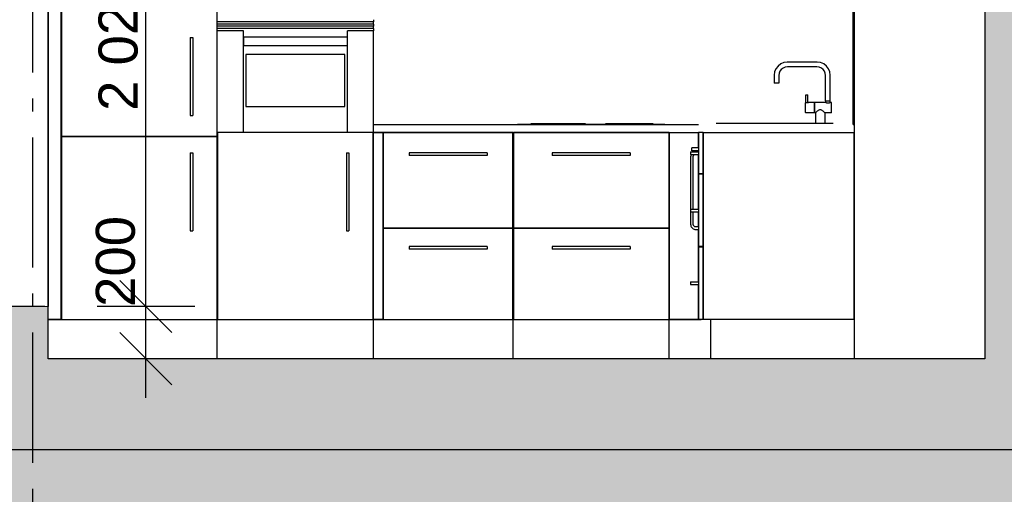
# Model space of a CAD drawing. Header units: millimetres. Extents: x 71327 to 340371, y 150071 to 223334.
# Tile 5 of 36: x 262566 to 266351, y 200512 to 202337. Entities that reach past the tile are written whole.
import ezdxf
from ezdxf.enums import TextEntityAlignment as Align

# ---------------------------------------------------------------- set-up
doc = ezdxf.new("R2010")
doc.units = ezdxf.units.MM
doc.header["$LTSCALE"] = 0.5
doc.header["$MEASUREMENT"] = 0
doc.linetypes.add('Akselinje', pattern=[1500, 1000, -200, 100, -200])
doc.linetypes.add('PLINE', pattern=[0])
for name, color, linetype in [('0(Nye konstruksjoner)', 7, 'Continuous'), ('23-- Yttervegger (Skravur)(Nye konstruksjoner)', 7, 'Continuous'), ('23-- Yttervegger(Nye konstruksjoner)', 7, 'Continuous'), ('24-- Innervegger (Skravur)(Nye konstruksjoner)', 7, 'Continuous'), ('24-- Innervegger(Nye konstruksjoner)', 7, 'Continuous'), ('244- Vinduer_ dører_ foldevegger(Nye konstruksjoner)', 7, 'Continuous'), ('252- Gulv på grunn_ bunnplate (Skravur)(Nye konstruksjoner)', 7, 'Continuous'), ('252- Gulv på grunn_ bunnplate(Nye konstruksjoner)', 7, 'Continuous'), ('273- Kjøkkeninnredning(Nye konstruksjoner)', 7, 'Continuous'), ('822- Modullinjer(Nye konstruksjoner)', 7, 'Continuous'), ('842-M___1_100 Målsetting bygning(Nye konstruksjoner)', 7, 'Continuous')]:
    doc.layers.add(name, color=color, linetype=linetype)
doc.layers.add('236- Innvendig kledning og overflate(Nye konstruksjoner)', color=7, linetype='Continuous', lineweight=0)
doc.styles.add('GENERATED_STYLE_1', font='arial.ttf')
doc.styles.add('GENERATED_STYLE_2', font='arial.ttf')
doc.dimstyles.new('GENERATED_STYLE__1', dxfattribs={"dimtxt": 150, "dimasz": 190, "dimexe": 0.18, "dimexo": 0.0625, "dimgap": 0, "dimtad": 1, "dimdec": 0, "dimzin": 0, "dimdsep": 46, "dimtxsty": 'GENERATED_STYLE_1', "dimblk": 'ARROWHEAD_6', "dimblk1": 'ARROWHEAD_6', "dimblk2": 'ARROWHEAD_6', "dimcen": 0.09, "dimse1": 1, "dimse2": 1, "dimclrd": 256, "dimclre": 256, "dimclrt": 256, "dimadec": 1, "dimazin": 0, "dimtfac": 1, "dimtdec": 4, "dimtmove": 0, "dimatfit": 3, "dimfxl": 1, "dimtolj": 1, "dimtzin": 0, "dimarcsym": 0})
doc.dimstyles.new('GENERATED_STYLE__3', dxfattribs={"dimtxt": 150, "dimasz": 190, "dimexe": 0.18, "dimexo": 0.0625, "dimgap": 0, "dimtad": 1, "dimdec": 0, "dimzin": 0, "dimdsep": 46, "dimtxsty": 'GENERATED_STYLE_1', "dimblk": 'ARROWHEAD_6', "dimblk1": 'ARROWHEAD_6', "dimblk2": 'ARROWHEAD_6', "dimcen": 0.09, "dimse1": 1, "dimse2": 1, "dimclrd": 256, "dimclre": 256, "dimclrt": 256, "dimadec": 1, "dimazin": 0, "dimtfac": 1, "dimtdec": 4, "dimtmove": 2, "dimatfit": 3, "dimfxl": 1, "dimtolj": 1, "dimtzin": 0, "dimarcsym": 0})

# ---------------------------------------------------------------- blocks, each defined once
blk = doc.blocks.new('Standard grid marker[1]_1', base_point=(262615.6, 222334))
at = {"layer": '822- Modullinjer(Nye konstruksjoner)', "linetype": 'Akselinje'}
blk.add_line((262615.6, 222134), (262615.6, 194352), dxfattribs=at)
at = {"layer": '822- Modullinjer(Nye konstruksjoner)', "style": 'GENERATED_STYLE_2'}
for tag, p in [('AC_MarkerText_1_0', (262615.6, 223009)), ('AC_MarkerText_1_1', (262615.6, 193827))]:
    blk.add_attdef(tag, text='', height=350, rotation=360, dxfattribs=at).set_placement(p, align=Align.TOP_CENTER)
blk = doc.blocks.new('*D130', base_point=(86076.7, 123334))
at = {"layer": '842-M___1_100 Målsetting bygning(Nye konstruksjoner)', "linetype": 'PLINE'}
for p, q in [((262951.5, 201334), (263151.5, 201134)), ((263239, 201234), (262864, 201234)), ((263051.5, 201034), (263051.5, 201234)), ((262951.5, 201134), (263151.5, 200934)), ((263239, 201034), (262864, 201034)), ((263051.5, 200884), (263051.5, 201034))]:
    blk.add_line(p, q, dxfattribs=at)
at = {"layer": '842-M___1_100 Målsetting bygning(Nye konstruksjoner)', "insert": (263011.1, 201233), "char_height": 150, "attachment_point": 7, "rotation": 90, "style": 'GENERATED_STYLE_1'}
blk.add_mtext('\\A1;{\\pql;\\fArial|b0|i0|c0|p0;\\W1.000000;200}', dxfattribs=at)
blk = doc.blocks.new('ARROWHEAD_6')
at = {"linetype": 'Continuous'}
for p, q in [((-0.5, -0.5), (0.5, 0.5)), ((0, 0), (-1, 0))]:
    blk.add_line(p, q, dxfattribs=at)
blk = doc.blocks.new('*D131', base_point=(86076.7, 123334))
at = {"layer": '842-M___1_100 Målsetting bygning(Nye konstruksjoner)', "linetype": 'PLINE'}
for p, q in [((262951.5, 203354), (263151.5, 203154)), ((263239, 203254), (262864, 203254)), ((263051.5, 201234), (263051.5, 203254)), ((262951.5, 201334), (263151.5, 201134)), ((263239, 201234), (262864, 201234))]:
    blk.add_line(p, q, dxfattribs=at)
at = {"layer": '842-M___1_100 Målsetting bygning(Nye konstruksjoner)', "insert": (263021.5, 201986.6), "char_height": 150, "attachment_point": 7, "rotation": 90, "style": 'GENERATED_STYLE_1'}
blk.add_mtext('\\A1;{\\pql;\\fArial|b0|i0|c0|p0;\\W1.000000;2\xa0020}', dxfattribs=at)

msp = doc.modelspace()

# ---------------------------------------------------------------- hatches: boundary and pattern name
at = {"layer": '0(Nye konstruksjoner)', "linetype": 'Continuous'}
h = msp.add_hatch(dxfattribs=at)
h.set_pattern_fill('Jord_0001', color=256, style=0, pattern_type=2)
h.set_pattern_definition([(45, (86076.7, 123334), (-275.7716, 275.7716), []), (45, (85984.8, 123425.9), (-551.5433, 551.5433), []), (45, (85892.9, 123517.84), (-551.5433, 551.5433), []), (135, (85800.94, 123609.76), (91.92388, 91.92388), [390, -390])])
h.paths.add_polyline_path([(251893.4, 197061.7), (287387, 197061.7), (287387, 200684), (251893.4, 200684)])
at = {"layer": '23-- Yttervegger (Skravur)(Nye konstruksjoner)', "linetype": 'Continuous'}
for points in [[(262416.6, 201234), (262416.6, 201034), (262614.6, 201034), (262614.6, 201234), (262466.6, 201234)], [(262614.6, 201234), (262614.6, 201034), (262662.6, 201034), (262662.6, 201234)], [(262675.6, 201234), (262662.6, 201234), (262662.6, 201034), (262675.6, 201034)]]:
    msp.add_hatch(color=256, dxfattribs=at).paths.add_polyline_path(points)
at = {"layer": '24-- Innervegger (Skravur)(Nye konstruksjoner)', "linetype": 'Continuous'}
msp.add_hatch(color=256, dxfattribs=at).paths.add_polyline_path([(266425.6, 201034), (266425.6, 204234), (266275.6, 204234), (266275.6, 201034)])
at = {"layer": '252- Gulv på grunn_ bunnplate (Skravur)(Nye konstruksjoner)', "linetype": 'Continuous'}
for points in [[(280863.6, 201034), (262429.6, 201034), (262429.6, 200884), (280863.6, 200884)], [(262429.6, 200684), (280863.6, 200684), (280863.6, 200884), (262429.6, 200884)]]:
    msp.add_hatch(color=256, dxfattribs=at).paths.add_polyline_path(points)

# ---------------------------------------------------------------- linework, layer by layer
at = {"layer": '0(Nye konstruksjoner)', "linetype": 'PLINE', "flags": 128}
msp.add_lwpolyline([(251893.4, 197061.7), (287387, 197061.7), (287387, 200684), (251893.4, 200684)], close=True, dxfattribs=at)
at = {"layer": '23-- Yttervegger(Nye konstruksjoner)', "linetype": 'PLINE', "flags": 128}
msp.add_lwpolyline([(262662.6, 201234), (262614.6, 201234), (262558.6, 201234), (262466.6, 201234), (262416.6, 201234)], dxfattribs=at)
at = {"layer": '236- Innvendig kledning og overflate(Nye konstruksjoner)', "linetype": 'PLINE'}
for q in [(262662.6, 201234), (262675.6, 201034)]:
    msp.add_line((262675.6, 201234), q, dxfattribs=at)
at = {"layer": '24-- Innervegger(Nye konstruksjoner)', "linetype": 'PLINE'}
for p, q in [((265772.9, 203734), (265772.9, 201034)), ((266275.6, 203734), (266275.6, 201034))]:
    msp.add_line(p, q, dxfattribs=at)
at = {"layer": '244- Vinduer_ dører_ foldevegger(Nye konstruksjoner)', "linetype": 'PLINE'}
msp.add_line((262675.6, 203254), (262675.6, 201234), dxfattribs=at)
at = {"layer": '252- Gulv på grunn_ bunnplate(Nye konstruksjoner)', "linetype": 'PLINE'}
for p, q in [((266275.6, 201034), (262675.6, 201034)), ((280863.6, 200684), (262429.6, 200684))]:
    msp.add_line(p, q, dxfattribs=at)
at = {"layer": '273- Kjøkkeninnredning(Nye konstruksjoner)', "linetype": 'PLINE'}
for p, q in [((262675.9, 201185), (262675.9, 203203)), ((262725.9, 201184), (262725.9, 203204)), ((262726.9, 203203), (262726.9, 201889)), ((263324.9, 201889), (263324.9, 203203)), ((265769.9, 201934), (265769.9, 202384)), ((263325.9, 202329), (263325.9, 202337.3)), ((263925.9, 202329), (263325.9, 202329)), ((263325.9, 202320.7), (263325.9, 202329)), ((263325.9, 202312.3), (263325.9, 202320.7)), ((263925.9, 202320.7), (263325.9, 202320.7)), ((263925.9, 202312.3), (263325.9, 202312.3)), ((263325.9, 202304), (263325.9, 202312.3)), ((263925.9, 202337.3), (263925.9, 202329)), ((263925.9, 202320.7), (263925.9, 202329)), ((263925.9, 202320.7), (263925.9, 202312.3)), ((263925.9, 202304), (263925.9, 202312.3)), ((263221.9, 202269), (263221.9, 202268.7)), ((263221.9, 202269), (263231.9, 202269)), ((263221.9, 202268.7), (263221.9, 202267.8)), ((263221.9, 202267.8), (263221.9, 202266.3)), ((263231.9, 202269), (263231.9, 202268.7)), ((263231.9, 202268.7), (263231.9, 202267.8)), ((263231.9, 202267.8), (263231.9, 202266.3)), ((263325.9, 202294), (263325.9, 202304)), ((263925.9, 202304), (263325.9, 202304)), ((263425.9, 202294), (263325.9, 202294)), ((263325.9, 201904), (263325.9, 202294)), ((263425.9, 201904), (263425.9, 202294)), ((263487, 202270.7), (263427.2, 202270.7)), ((263427.2, 202237.3), (263427.2, 202270.7)), ((263556.2, 202270.7), (263487, 202270.7)), ((263625.9, 202270.7), (263556.2, 202270.7)), ((263695.6, 202270.7), (263625.9, 202270.7)), ((263764.8, 202270.7), (263695.6, 202270.7)), ((263824.6, 202270.7), (263764.8, 202270.7)), ((263824.6, 202270.7), (263824.6, 202237.3)), ((263925.9, 202294), (263825.9, 202294)), ((263825.9, 201904), (263825.9, 202294)), ((263925.9, 202304), (263925.9, 202294)), ((263925.9, 201904), (263925.9, 202294)), ((263221.9, 202266.3), (263221.9, 202264.3)), ((263221.9, 202264.3), (263221.9, 202261.8)), ((263221.9, 202261.8), (263221.9, 202259)), ((263221.9, 202259), (263221.9, 202255.8)), ((263221.9, 202255.8), (263221.9, 202252.5)), ((263221.9, 202252.5), (263221.9, 202249)), ((263221.9, 202249), (263221.9, 201989)), ((263231.9, 202266.3), (263231.9, 202264.3)), ((263231.9, 202264.3), (263231.9, 202261.8)), ((263231.9, 202261.8), (263231.9, 202259)), ((263231.9, 202259), (263231.9, 202255.8)), ((263231.9, 202255.8), (263231.9, 202252.5)), ((263231.9, 202252.5), (263231.9, 202249)), ((263231.9, 202249), (263231.9, 201989)), ((263487, 202237.3), (263427.2, 202237.3)), ((263556.2, 202237.3), (263487, 202237.3)), ((263625.9, 202237.3), (263556.2, 202237.3)), ((263695.6, 202237.3), (263625.9, 202237.3)), ((263764.8, 202237.3), (263695.6, 202237.3)), ((263824.6, 202237.3), (263764.8, 202237.3)), ((263815.9, 202204), (263435.9, 202204)), ((263435.9, 202204), (263435.9, 202004)), ((263815.9, 202004), (263815.9, 202204)), ((265480.8, 202159.1), (265472.7, 202148.5)), ((265491.4, 202167.2), (265480.8, 202159.1)), ((265503.7, 202172.3), (265491.4, 202167.2)), ((265508.4, 202154.8), (265500.5, 202151.5)), ((265516.3, 202174), (265503.7, 202172.3)), ((265517.5, 202156), (265508.4, 202154.8)), ((265631.5, 202174), (265516.3, 202174)), ((265630.3, 202156), (265517.5, 202156)), ((265639.4, 202154.8), (265630.3, 202156)), ((265644.1, 202172.3), (265631.5, 202174)), ((265647.4, 202151.5), (265639.4, 202154.8)), ((265656.5, 202167.2), (265644.1, 202172.3)), ((265667, 202159.1), (265656.5, 202167.2)), ((265675.2, 202148.5), (265667, 202159.1)), ((265467.6, 202136.2), (265465.9, 202123.6)), ((265465.9, 202123.6), (265465.9, 202093)), ((265472.7, 202148.5), (265467.6, 202136.2)), ((265485.1, 202131.5), (265483.9, 202122.4)), ((265483.9, 202122.4), (265483.9, 202093)), ((265488.4, 202139.5), (265485.1, 202131.5)), ((265493.6, 202146.3), (265488.4, 202139.5)), ((265500.5, 202151.5), (265493.6, 202146.3)), ((265654.2, 202146.3), (265647.4, 202151.5)), ((265659.4, 202139.5), (265654.2, 202146.3)), ((265662.7, 202131.5), (265659.4, 202139.5)), ((265663.9, 202122.4), (265662.7, 202131.5)), ((265663.9, 202025), (265663.9, 202122.4)), ((265680.3, 202136.2), (265675.2, 202148.5)), ((265681.9, 202123.6), (265680.3, 202136.2)), ((265681.9, 202025), (265681.9, 202123.6)), ((265466.1, 202093), (265465.9, 202093)), ((265466.5, 202093), (265466.1, 202093)), ((265467.2, 202093), (265466.5, 202093)), ((265468.1, 202093), (265467.2, 202093)), ((265469.3, 202093), (265468.1, 202093)), ((265470.6, 202093), (265469.3, 202093)), ((265472, 202093), (265470.6, 202093)), ((265473.5, 202093), (265472, 202093)), ((265475.1, 202093), (265473.5, 202093)), ((265476.6, 202093), (265475.1, 202093)), ((265478.1, 202093), (265476.6, 202093)), ((265479.6, 202093), (265478.1, 202093)), ((265480.8, 202093), (265479.6, 202093)), ((265481.9, 202093), (265480.8, 202093)), ((265482.8, 202093), (265481.9, 202093)), ((265483.4, 202093), (265482.8, 202093)), ((265483.8, 202093), (265483.4, 202093)), ((265483.9, 202093), (265483.8, 202093)), ((265587.9, 202019), (265587.9, 202049)), ((265588, 202049), (265588.1, 202049)), ((265588.1, 202049), (265588.4, 202049)), ((265588.4, 202049), (265588.7, 202049)), ((265588.7, 202049), (265589.2, 202049)), ((265589.2, 202049), (265589.7, 202049)), ((265589.7, 202049), (265590.2, 202049)), ((265590.2, 202049), (265590.8, 202049)), ((265590.8, 202049), (265591.4, 202049)), ((265591.4, 202049), (265592, 202049)), ((265592, 202049), (265592.6, 202049)), ((265592.6, 202049), (265593.2, 202049)), ((265593.2, 202049), (265593.7, 202049)), ((265593.7, 202049), (265594.1, 202049)), ((265594.1, 202049), (265594.5, 202049)), ((265594.5, 202049), (265594.7, 202049)), ((265594.7, 202049), (265594.9, 202049)), ((265594.9, 202019), (265594.9, 202049)), ((263435.9, 202004), (263815.9, 202004)), ((265587.9, 202019), (265585.9, 202019)), ((265585.9, 202018.7), (265585.9, 202019)), ((265585.9, 202018.4), (265585.9, 202018.7)), ((265585.9, 202018.4), (265597.9, 202018.4)), ((265585.9, 202018.4), (265585.9, 202018)), ((265597.9, 202018), (265585.9, 202018)), ((265585.9, 202017.8), (265585.9, 202018)), ((265585.9, 202016.3), (265585.9, 202017.8)), ((265585.9, 202014.3), (265585.9, 202016.3)), ((265585.9, 202011.8), (265585.9, 202014.3)), ((265585.9, 202009), (265585.9, 202011.8)), ((265585.9, 202005.8), (265585.9, 202009)), ((265585.9, 202002.5), (265585.9, 202005.8)), ((265585.9, 201999), (265585.9, 202002.5)), ((265588, 202019), (265588.1, 202019)), ((265588.1, 202019), (265588.4, 202018.9)), ((265588.4, 202018.9), (265588.7, 202018.9)), ((265588.7, 202018.9), (265589.2, 202018.8)), ((265589.2, 202018.8), (265589.7, 202018.8)), ((265589.7, 202018.8), (265590.2, 202018.7)), ((265590.2, 202018.7), (265590.8, 202018.7)), ((265590.8, 202018.7), (265591.4, 202018.7)), ((265591.4, 202018.7), (265592, 202018.7)), ((265592, 202018.7), (265592.6, 202018.7)), ((265592.6, 202018.7), (265593.2, 202018.8)), ((265593.2, 202018.8), (265593.7, 202018.8)), ((265593.7, 202018.8), (265594.1, 202018.9)), ((265594.1, 202018.9), (265594.5, 202018.9)), ((265594.5, 202018.9), (265594.7, 202019)), ((265594.7, 202019), (265594.9, 202019)), ((265620.9, 202019), (265594.9, 202019)), ((265597.9, 202018.4), (265597.9, 202018)), ((265620.9, 202018.7), (265620.9, 202019)), ((265620.9, 202017.8), (265620.9, 202018.7)), ((265620.9, 202016.3), (265620.9, 202017.8)), ((265620.9, 202014.3), (265620.9, 202016.3)), ((265620.9, 202011.8), (265620.9, 202014.3)), ((265620.9, 202009), (265620.9, 202011.8)), ((265620.9, 202005.8), (265620.9, 202009)), ((265620.9, 202002.5), (265620.9, 202005.8)), ((265620.9, 201999), (265620.9, 202002.5)), ((265621.9, 202018.9), (265621.9, 202019)), ((265664.9, 202019), (265621.9, 202019)), ((265621.9, 202018.5), (265621.9, 202018.9)), ((265621.9, 202017.8), (265621.9, 202018.5)), ((265621.9, 202016.9), (265621.9, 202017.8)), ((265621.9, 202015.7), (265621.9, 202016.9)), ((265621.9, 202014.3), (265621.9, 202015.7)), ((265621.9, 202012.7), (265621.9, 202014.3)), ((265621.9, 202010.9), (265621.9, 202012.7)), ((265621.9, 202009), (265621.9, 202010.9)), ((265621.9, 202006.9), (265621.9, 202009)), ((265621.9, 202004.7), (265621.9, 202006.9)), ((265621.9, 202002.5), (265621.9, 202004.7)), ((265621.9, 202000.2), (265621.9, 202002.5)), ((265663.9, 202025), (265664.1, 202025)), ((265664.1, 202025), (265664.5, 202025)), ((265664.5, 202025), (265665.1, 202025)), ((265664.9, 202019), (265664.9, 202025)), ((265664.9, 202019), (265665, 202018.9)), ((265665, 202018.9), (265665.3, 202018.9)), ((265665.1, 202025), (265666, 202025)), ((265665.4, 202018.8), (265666, 202018.6)), ((265666, 202025), (265667.1, 202025)), ((265666, 202018.6), (265666.8, 202018.3)), ((265666.8, 202018.3), (265667.8, 202018)), ((265667.1, 202025), (265668.4, 202025)), ((265667.8, 202018), (265668.9, 202017.8)), ((265668.4, 202025), (265669.8, 202025)), ((265668.9, 202017.8), (265670.2, 202017.5)), ((265669.8, 202025), (265671.4, 202025)), ((265670.2, 202017.5), (265671.5, 202017.4)), ((265671.4, 202025), (265672.9, 202025)), ((265671.5, 202017.4), (265672.9, 202017.3)), ((265672.9, 202025), (265674.5, 202025)), ((265672.9, 202017.3), (265674.3, 202017.4)), ((265674.3, 202017.4), (265675.7, 202017.5)), ((265674.5, 202025), (265676, 202025)), ((265675.7, 202017.5), (265676.9, 202017.8)), ((265676, 202025), (265677.4, 202025)), ((265676.9, 202017.8), (265678.1, 202018)), ((265677.4, 202025), (265678.7, 202025)), ((265678.1, 202018), (265679.1, 202018.3)), ((265678.7, 202025), (265679.8, 202025)), ((265679.1, 202018.3), (265679.9, 202018.6)), ((265679.8, 202025), (265680.7, 202025)), ((265679.9, 202018.6), (265680.4, 202018.8)), ((265680.6, 202018.9), (265680.8, 202018.9)), ((265680.7, 202025), (265681.4, 202025)), ((265680.8, 202018.9), (265680.9, 202019)), ((265680.9, 202019), (265680.9, 202025)), ((265686.9, 202019), (265680.9, 202019)), ((265681.4, 202025), (265681.8, 202025)), ((265681.8, 202025), (265681.9, 202025)), ((265686.9, 202018.9), (265686.9, 202019)), ((265686.9, 202018.5), (265686.9, 202018.9)), ((265686.9, 202017.8), (265686.9, 202018.5)), ((265686.9, 202016.9), (265686.9, 202017.8)), ((265686.9, 202015.7), (265686.9, 202016.9)), ((265686.9, 202014.3), (265686.9, 202015.7)), ((265686.9, 202012.7), (265686.9, 202014.3)), ((265686.9, 202010.9), (265686.9, 202012.7)), ((265686.9, 202009), (265686.9, 202010.9)), ((265686.9, 202006.9), (265686.9, 202009)), ((265686.9, 202004.7), (265686.9, 202006.9)), ((265686.9, 202002.5), (265686.9, 202004.7)), ((265686.9, 202000.2), (265686.9, 202002.5)), ((263221.9, 201989), (263221.9, 201985.5)), ((263221.9, 201985.5), (263221.9, 201982.2)), ((263221.9, 201982.2), (263221.9, 201979)), ((263221.9, 201979), (263221.9, 201976.1)), ((263221.9, 201976.1), (263221.9, 201973.7)), ((263221.9, 201973.7), (263221.9, 201971.7)), ((263221.9, 201971.7), (263221.9, 201970.2)), ((263221.9, 201970.2), (263221.9, 201969.3)), ((263221.9, 201969.3), (263221.9, 201969)), ((263221.9, 201969), (263231.9, 201969)), ((263231.9, 201989), (263231.9, 201985.5)), ((263231.9, 201985.5), (263231.9, 201982.2)), ((263231.9, 201982.2), (263231.9, 201979)), ((263231.9, 201979), (263231.9, 201976.1)), ((263231.9, 201976.1), (263231.9, 201973.7)), ((263231.9, 201973.7), (263231.9, 201971.7)), ((263231.9, 201971.7), (263231.9, 201970.2)), ((263231.9, 201970.2), (263231.9, 201969.3)), ((263231.9, 201969.3), (263231.9, 201969)), ((265585.9, 201995.5), (265585.9, 201999)), ((265585.9, 201992.2), (265585.9, 201995.5)), ((265585.9, 201989), (265585.9, 201992.2)), ((265585.9, 201986.1), (265585.9, 201989)), ((265585.9, 201983.7), (265585.9, 201986.1)), ((265585.9, 201981.7), (265585.9, 201983.7)), ((265585.9, 201980.2), (265585.9, 201981.7)), ((265585.9, 201980), (265585.9, 201980.2)), ((265585.9, 201980), (265585.9, 201979.6)), ((265585.9, 201980), (265597.9, 201980)), ((265597.9, 201979.6), (265585.9, 201979.6)), ((265585.9, 201979.3), (265585.9, 201979.6)), ((265585.9, 201979), (265585.9, 201979.3)), ((265620.9, 201979), (265585.9, 201979)), ((265597.9, 201980), (265597.9, 201979.6)), ((265620.9, 201995.5), (265620.9, 201999)), ((265620.9, 201992.2), (265620.9, 201995.5)), ((265620.9, 201989), (265620.9, 201992.2)), ((265620.9, 201986.1), (265620.9, 201989)), ((265620.9, 201983.7), (265620.9, 201986.1)), ((265620.9, 201981.7), (265620.9, 201983.7)), ((265620.9, 201980.2), (265620.9, 201981.7)), ((265620.9, 201979.3), (265620.9, 201980.2)), ((265620.9, 201979), (265620.9, 201979.3)), ((265621.9, 201997.8), (265621.9, 202000.2)), ((265621.9, 201995.5), (265621.9, 201997.8)), ((265621.9, 201993.3), (265621.9, 201995.5)), ((265621.9, 201991.1), (265621.9, 201993.3)), ((265621.9, 201989), (265621.9, 201991.1)), ((265621.9, 201987), (265621.9, 201989)), ((265621.9, 201985.3), (265621.9, 201987)), ((265621.9, 201983.7), (265621.9, 201985.3)), ((265621.9, 201982.3), (265621.9, 201983.7)), ((265621.9, 201981.1), (265621.9, 201982.3)), ((265621.9, 201980.2), (265621.9, 201981.1)), ((265621.9, 201979.5), (265621.9, 201980.2)), ((265621.9, 201979.1), (265621.9, 201979.5)), ((265621.9, 201979), (265621.9, 201979.1)), ((265624.4, 201979), (265621.9, 201979)), ((265624.6, 201979.1), (265624.4, 201979)), ((265624.4, 201979), (265624.4, 201939)), ((265624.9, 201979.5), (265624.6, 201979.1)), ((265625, 201979.5), (265624.9, 201979.5)), ((265625.5, 201980), (265625, 201979.5)), ((265625.7, 201980.2), (265625.5, 201980)), ((265626.4, 201980.8), (265625.7, 201980.2)), ((265626.7, 201981.1), (265626.4, 201980.8)), ((265627.5, 201981.8), (265626.7, 201981.1)), ((265628.8, 201982.9), (265627.5, 201981.8)), ((265629.6, 201983.7), (265628.8, 201982.9)), ((265630.2, 201984.2), (265629.6, 201983.7)), ((265631.5, 201985.3), (265630.2, 201984.2)), ((265631.9, 201985.6), (265631.5, 201985.3)), ((265633.7, 201987), (265631.9, 201985.6)), ((265635.6, 201988.4), (265633.7, 201987)), ((265637.6, 201989.7), (265635.6, 201988.4)), ((265639.7, 201990.7), (265637.6, 201989.7)), ((265641.8, 201991.3), (265639.7, 201990.7)), ((265644, 201991.3), (265641.8, 201991.3)), ((265646.1, 201990.7), (265644, 201991.3)), ((265648.2, 201989.7), (265646.1, 201990.7)), ((265650.3, 201988.4), (265648.2, 201989.7)), ((265652.2, 201987), (265650.3, 201988.4)), ((265654, 201985.6), (265652.2, 201987)), ((265654.3, 201985.3), (265654, 201985.6)), ((265655.6, 201984.2), (265654.3, 201985.3)), ((265656.2, 201983.7), (265655.6, 201984.2)), ((265657.1, 201982.9), (265656.2, 201983.7)), ((265658.4, 201981.8), (265657.1, 201982.9)), ((265659.1, 201981.1), (265658.4, 201981.8)), ((265660.1, 201980.2), (265659.5, 201980.8)), ((265660.8, 201979.5), (265660.3, 201980)), ((265661.3, 201979.1), (265660.9, 201979.5)), ((265661.4, 201979), (265661.3, 201979.1)), ((265661.4, 201979), (265661.4, 201939)), ((265686.9, 201979), (265661.4, 201979)), ((265686.9, 201997.8), (265686.9, 202000.2)), ((265686.9, 201995.5), (265686.9, 201997.8)), ((265686.9, 201993.3), (265686.9, 201995.5)), ((265686.9, 201991.1), (265686.9, 201993.3)), ((265686.9, 201989), (265686.9, 201991.1)), ((265686.9, 201987), (265686.9, 201989)), ((265686.9, 201985.3), (265686.9, 201987)), ((265686.9, 201983.7), (265686.9, 201985.3)), ((265686.9, 201982.3), (265686.9, 201983.7)), ((265686.9, 201981.1), (265686.9, 201982.3)), ((265686.9, 201980.2), (265686.9, 201981.1)), ((265686.9, 201979.5), (265686.9, 201980.2)), ((265686.9, 201979.1), (265686.9, 201979.5)), ((265686.9, 201979), (265686.9, 201979.1)), ((263925.9, 201934), (264462.9, 201934)), ((264462.9, 201934), (265062.9, 201934)), ((264472.9, 201934.8), (264479.7, 201936)), ((264472.9, 201934.8), (264472.9, 201934)), ((264472.9, 201934.8), (265052.9, 201934.8)), ((264479.7, 201936), (265046.1, 201936)), ((264540.6, 201937), (264530.9, 201937)), ((264530.9, 201936), (264530.9, 201937)), ((264567.2, 201937), (264540.6, 201937)), ((264540.6, 201936), (264540.6, 201937)), ((264603.4, 201937), (264567.2, 201937)), ((264567.2, 201936), (264567.2, 201937)), ((264639.7, 201937), (264603.4, 201937)), ((264603.4, 201936), (264603.4, 201937)), ((264666.2, 201937), (264639.7, 201937)), ((264639.7, 201936), (264639.7, 201937)), ((264675.9, 201937), (264666.2, 201937)), ((264666.2, 201936), (264666.2, 201937)), ((264675.9, 201936), (264675.9, 201937)), ((264689, 201937), (264675.9, 201937)), ((264727.4, 201937), (264689, 201937)), ((264689, 201936), (264689, 201937)), ((264741.5, 201937), (264727.4, 201937)), ((264727.4, 201936), (264727.4, 201937)), ((264741.5, 201936), (264741.5, 201937)), ((264830, 201937), (264817.9, 201937)), ((264817.9, 201936), (264817.9, 201937)), ((264862.9, 201937), (264830, 201937)), ((264830, 201936), (264830, 201937)), ((264907.9, 201937), (264862.9, 201937)), ((264862.9, 201936), (264862.9, 201937)), ((264952.9, 201937), (264907.9, 201937)), ((264907.9, 201936), (264907.9, 201937)), ((264985.9, 201937), (264952.9, 201937)), ((264952.9, 201936), (264952.9, 201937)), ((264997.9, 201937), (264985.9, 201937)), ((264985.9, 201936), (264985.9, 201937)), ((264997.9, 201936), (264997.9, 201937)), ((265000.7, 201937), (264997.9, 201937)), ((265000.7, 201936), (265000.7, 201937)), ((265046.1, 201936), (265052.9, 201934.8)), ((265052.9, 201934.8), (265052.9, 201934)), ((265062.9, 201934), (265174.9, 201934)), ((265242.9, 201939), (265243.2, 201939)), ((265243.2, 201939), (265244.1, 201939)), ((265244.1, 201939), (265245.6, 201939)), ((265245.6, 201939), (265247.6, 201939)), ((265247.6, 201939), (265250.1, 201939)), ((265250.1, 201939), (265252.9, 201939)), ((265252.9, 201939), (265256.1, 201939)), ((265256.1, 201939), (265259.5, 201939)), ((265259.5, 201939), (265262.9, 201939)), ((265262.9, 201939), (265672.9, 201939)), ((265672.9, 201939), (265676.4, 201939)), ((265676.4, 201939), (265679.8, 201939)), ((265679.8, 201939), (265682.9, 201939)), ((265682.9, 201939), (265685.8, 201939)), ((265685.8, 201939), (265688.2, 201939)), ((265688.2, 201939), (265690.2, 201939)), ((265690.2, 201939), (265691.7, 201939)), ((265691.7, 201939), (265692.6, 201939)), ((265692.6, 201939), (265692.9, 201939)), ((265769.9, 201934), (265772.9, 201934)), ((262726.9, 201889), (263324.9, 201889)), ((262743.9, 201887), (262743.9, 201889)), ((263307.9, 201887), (263307.9, 201889)), ((263325.9, 201184), (263325.9, 201904)), ((263425.9, 201904), (263325.9, 201904)), ((263924.9, 201903), (263326.9, 201903)), ((263326.9, 201903), (263326.9, 201185)), ((263343.9, 201903), (263343.9, 201904)), ((263825.9, 201904), (263425.9, 201904)), ((263925.9, 201904), (263825.9, 201904)), ((263907.9, 201903), (263907.9, 201904)), ((263924.9, 201185), (263924.9, 201903)), ((263925.9, 201184), (263925.9, 201904)), ((263925.9, 201904), (264462.9, 201904)), ((263962.9, 201903), (263925.9, 201903)), ((263962.9, 201184), (263962.9, 201904)), ((264461.9, 201903), (263963.9, 201903)), ((263963.9, 201903), (263963.9, 201537)), ((263980.9, 201904), (263980.9, 201903)), ((264444.9, 201904), (264444.9, 201903)), ((264461.9, 201537), (264461.9, 201903)), ((264462.9, 201904), (265062.9, 201904)), ((264462.9, 201184), (264462.9, 201904)), ((265061.9, 201903), (264463.9, 201903)), ((264463.9, 201903), (264463.9, 201537)), ((264480.9, 201904), (264480.9, 201903)), ((265044.9, 201904), (265044.9, 201903)), ((265061.9, 201537), (265061.9, 201903)), ((265062.9, 201904), (265174.9, 201904)), ((265062.9, 201184), (265062.9, 201904)), ((265063.9, 201185), (265063.9, 201903)), ((265063.9, 201903), (265173.9, 201903)), ((265080.9, 201904), (265080.9, 201903)), ((265173.9, 201903), (265173.9, 201845)), ((265174.9, 201903), (265174.9, 201745)), ((265192.9, 201903), (265174.9, 201903)), ((265184.9, 201903), (265184.9, 201904)), ((265192.9, 201184), (265192.9, 201904)), ((265193.9, 201185), (265193.9, 201903)), ((265193.9, 201903), (265771.9, 201903)), ((265771.9, 201903), (265771.9, 201185)), ((263324.9, 201887), (262726.9, 201887)), ((262726.9, 201887), (262726.9, 201185)), ((263324.9, 201185), (263324.9, 201887)), ((265173.9, 201886), (265174.9, 201886)), ((263221.9, 201825), (263221.9, 201824.7)), ((263221.9, 201825), (263231.9, 201825)), ((263221.9, 201824.7), (263221.9, 201823.8)), ((263221.9, 201823.8), (263221.9, 201822.3)), ((263221.9, 201822.3), (263221.9, 201820.3)), ((263221.9, 201820.3), (263221.9, 201817.8)), ((263221.9, 201817.8), (263221.9, 201815)), ((263221.9, 201815), (263221.9, 201811.8)), ((263231.9, 201825), (263231.9, 201824.7)), ((263231.9, 201824.7), (263231.9, 201823.8)), ((263231.9, 201823.8), (263231.9, 201822.3)), ((263231.9, 201822.3), (263231.9, 201820.3)), ((263231.9, 201820.3), (263231.9, 201817.8)), ((263231.9, 201817.8), (263231.9, 201815)), ((263231.9, 201815), (263231.9, 201811.8)), ((263821.9, 201825), (263821.9, 201824.7)), ((263821.9, 201825), (263831.9, 201825)), ((263821.9, 201824.7), (263821.9, 201823.8)), ((263821.9, 201823.8), (263821.9, 201822.3)), ((263821.9, 201822.3), (263821.9, 201820.3)), ((263821.9, 201820.3), (263821.9, 201817.8)), ((263821.9, 201817.8), (263821.9, 201815)), ((263821.9, 201815), (263821.9, 201811.8)), ((263831.9, 201825), (263831.9, 201824.7)), ((263831.9, 201824.7), (263831.9, 201823.8)), ((263831.9, 201823.8), (263831.9, 201822.3)), ((263831.9, 201822.3), (263831.9, 201820.3)), ((263831.9, 201820.3), (263831.9, 201817.8)), ((263831.9, 201817.8), (263831.9, 201815)), ((263831.9, 201815), (263831.9, 201811.8)), ((264063.2, 201825), (264062.9, 201825)), ((264062.9, 201825), (264062.9, 201815)), ((264063.2, 201815), (264062.9, 201815)), ((264064.1, 201825), (264063.2, 201825)), ((264064.1, 201815), (264063.2, 201815)), ((264065.6, 201825), (264064.1, 201825)), ((264065.6, 201815), (264064.1, 201815)), ((264067.6, 201825), (264065.6, 201825)), ((264067.6, 201815), (264065.6, 201815)), ((264070.1, 201825), (264067.6, 201825)), ((264070.1, 201815), (264067.6, 201815)), ((264072.9, 201825), (264070.1, 201825)), ((264072.9, 201815), (264070.1, 201815)), ((264076.1, 201825), (264072.9, 201825)), ((264076.1, 201815), (264072.9, 201815)), ((264079.5, 201825), (264076.1, 201825)), ((264079.5, 201815), (264076.1, 201815)), ((264082.9, 201825), (264079.5, 201825)), ((264082.9, 201815), (264079.5, 201815)), ((264342.9, 201825), (264082.9, 201825)), ((264342.9, 201815), (264082.9, 201815)), ((264346.4, 201825), (264342.9, 201825)), ((264346.4, 201815), (264342.9, 201815)), ((264349.8, 201825), (264346.4, 201825)), ((264349.8, 201815), (264346.4, 201815)), ((264352.9, 201825), (264349.8, 201825)), ((264352.9, 201815), (264349.8, 201815)), ((264355.8, 201825), (264352.9, 201825)), ((264355.8, 201815), (264352.9, 201815)), ((264358.2, 201825), (264355.8, 201825)), ((264358.2, 201815), (264355.8, 201815)), ((264360.2, 201825), (264358.2, 201825)), ((264360.2, 201815), (264358.2, 201815)), ((264361.7, 201825), (264360.2, 201825)), ((264361.7, 201815), (264360.2, 201815)), ((264362.6, 201825), (264361.7, 201825)), ((264362.6, 201815), (264361.7, 201815)), ((264362.9, 201825), (264362.6, 201825)), ((264362.9, 201815), (264362.6, 201815)), ((264362.9, 201825), (264362.9, 201815)), ((264613.2, 201825), (264612.9, 201825)), ((264612.9, 201825), (264612.9, 201815)), ((264613.2, 201815), (264612.9, 201815)), ((264614.1, 201825), (264613.2, 201825)), ((264614.1, 201815), (264613.2, 201815)), ((264615.6, 201825), (264614.1, 201825)), ((264615.6, 201815), (264614.1, 201815)), ((264617.6, 201825), (264615.6, 201825)), ((264617.6, 201815), (264615.6, 201815)), ((264620.1, 201825), (264617.6, 201825)), ((264620.1, 201815), (264617.6, 201815)), ((264622.9, 201825), (264620.1, 201825)), ((264622.9, 201815), (264620.1, 201815)), ((264626.1, 201825), (264622.9, 201825)), ((264626.1, 201815), (264622.9, 201815)), ((264629.5, 201825), (264626.1, 201825)), ((264629.5, 201815), (264626.1, 201815)), ((264632.9, 201825), (264629.5, 201825)), ((264632.9, 201815), (264629.5, 201815)), ((264892.9, 201825), (264632.9, 201825)), ((264892.9, 201815), (264632.9, 201815)), ((264896.4, 201825), (264892.9, 201825)), ((264896.4, 201815), (264892.9, 201815)), ((264899.8, 201825), (264896.4, 201825)), ((264899.8, 201815), (264896.4, 201815)), ((264902.9, 201825), (264899.8, 201825)), ((264902.9, 201815), (264899.8, 201815)), ((264905.8, 201825), (264902.9, 201825)), ((264905.8, 201815), (264902.9, 201815)), ((264908.2, 201825), (264905.8, 201825)), ((264908.2, 201815), (264905.8, 201815)), ((264910.2, 201825), (264908.2, 201825)), ((264910.2, 201815), (264908.2, 201815)), ((264911.7, 201825), (264910.2, 201825)), ((264911.7, 201815), (264910.2, 201815)), ((264912.6, 201825), (264911.7, 201825)), ((264912.6, 201815), (264911.7, 201815)), ((264912.9, 201825), (264912.6, 201825)), ((264912.9, 201815), (264912.6, 201815)), ((264912.9, 201825), (264912.9, 201815)), ((265144.9, 201829), (265145.2, 201829)), ((265144.9, 201829), (265144.9, 201819)), ((265144.9, 201819), (265145.2, 201819)), ((265145.2, 201814), (265144.9, 201810.6)), ((265145.2, 201829), (265146.1, 201829)), ((265145.2, 201819), (265146.1, 201819)), ((265146.1, 201817.4), (265145.2, 201814)), ((265146.1, 201829), (265147.6, 201829)), ((265146.9, 201819), (265146.1, 201817.4)), ((265146.1, 201819), (265147.6, 201819)), ((265147.6, 201829), (265149.6, 201829)), ((265147.6, 201819), (265149.6, 201819)), ((265149.6, 201829), (265152.1, 201829)), ((265149.6, 201819), (265152.1, 201819)), ((265151.9, 201845), (265149.9, 201845)), ((265149.9, 201833), (265149.9, 201845)), ((265151.9, 201833), (265149.9, 201833)), ((265157.4, 201845), (265151.9, 201845)), ((265157.4, 201833), (265151.9, 201833)), ((265152.1, 201829), (265154.9, 201829)), ((265152.1, 201819), (265154.9, 201819)), ((265154.9, 201829), (265158.1, 201829)), ((265154.9, 201819), (265158.1, 201819)), ((265155.1, 201812.3), (265155.5, 201814)), ((265155.5, 201814), (265156.3, 201815.6)), ((265156.3, 201815.6), (265157.3, 201817)), ((265158.1, 201829.3), (265157.3, 201829)), ((265157.3, 201817), (265158.5, 201818.2)), ((265164.9, 201845), (265157.4, 201845)), ((265164.9, 201833), (265157.4, 201833)), ((265161.5, 201830.2), (265158.1, 201829.3)), ((265158.1, 201829), (265161.5, 201829)), ((265158.1, 201819), (265161.5, 201819)), ((265158.5, 201818.2), (265159.6, 201819)), ((265164.9, 201830.6), (265161.5, 201830.2)), ((265161.5, 201829), (265164.9, 201829)), ((265161.5, 201819), (265164.9, 201819)), ((265174.9, 201845), (265164.9, 201845)), ((265174.9, 201833), (265164.9, 201833)), ((265174.9, 201830.6), (265164.9, 201830.6)), ((265164.9, 201829), (265174.9, 201829)), ((265164.9, 201819), (265174.9, 201819)), ((265173.9, 201833), (265173.9, 201830.6)), ((265173.9, 201819), (265173.9, 201609)), ((263221.9, 201811.8), (263221.9, 201808.5)), ((263221.9, 201808.5), (263221.9, 201805)), ((263221.9, 201805), (263221.9, 201545)), ((263231.9, 201811.8), (263231.9, 201808.5)), ((263231.9, 201808.5), (263231.9, 201805)), ((263231.9, 201805), (263231.9, 201545)), ((263821.9, 201811.8), (263821.9, 201808.5)), ((263821.9, 201808.5), (263821.9, 201805)), ((263821.9, 201805), (263821.9, 201545)), ((263831.9, 201811.8), (263831.9, 201808.5)), ((263831.9, 201808.5), (263831.9, 201805)), ((263831.9, 201805), (263831.9, 201545)), ((265144.9, 201810.6), (265144.9, 201609)), ((265154.9, 201810.6), (265155.1, 201812.3)), ((265154.9, 201609), (265154.9, 201810.6)), ((265174.9, 201745), (265174.9, 201743)), ((265192.9, 201745), (265174.9, 201745)), ((265174.9, 201743), (265174.9, 201465)), ((265192.9, 201743), (265174.9, 201743)), ((265184.9, 201743), (265184.9, 201745)), ((265144.9, 201609), (265145.2, 201609)), ((265144.9, 201609), (265144.9, 201599)), ((265144.9, 201599), (265144.9, 201550.6)), ((265144.9, 201599), (265145.2, 201599)), ((265145.2, 201609), (265146.1, 201609)), ((265145.2, 201599), (265146.1, 201599)), ((265146.1, 201609), (265147.6, 201609)), ((265146.1, 201599), (265147.6, 201599)), ((265147.6, 201609), (265149.6, 201609)), ((265147.6, 201599), (265149.6, 201599)), ((265149.6, 201609), (265152.1, 201609)), ((265149.6, 201599), (265152.1, 201599)), ((265152.1, 201609), (265154.9, 201609)), ((265152.1, 201599), (265154.9, 201599)), ((265154.9, 201609), (265158.1, 201609)), ((265154.9, 201550.6), (265154.9, 201599)), ((265154.9, 201599), (265158.1, 201599)), ((265158.1, 201609), (265161.5, 201609)), ((265158.1, 201599), (265161.5, 201599)), ((265161.5, 201609), (265164.9, 201609)), ((265161.5, 201599), (265164.9, 201599)), ((265164.9, 201609), (265174.9, 201609)), ((265164.9, 201599), (265174.9, 201599)), ((265173.9, 201599), (265173.9, 201540.6)), ((265144.9, 201550.6), (265145.2, 201547.1)), ((265155.1, 201548.8), (265154.9, 201550.6)), ((265155.5, 201547.1), (265155.1, 201548.8)), ((265173.9, 201553), (265174.9, 201553)), ((263221.9, 201545), (263221.9, 201541.5)), ((263221.9, 201541.5), (263221.9, 201538.2)), ((263221.9, 201538.2), (263221.9, 201535)), ((263221.9, 201535), (263221.9, 201532.1)), ((263221.9, 201532.1), (263221.9, 201529.7)), ((263221.9, 201529.7), (263221.9, 201527.7)), ((263221.9, 201527.7), (263221.9, 201526.2)), ((263221.9, 201526.2), (263221.9, 201525.3)), ((263221.9, 201525.3), (263221.9, 201525)), ((263221.9, 201525), (263231.9, 201525)), ((263231.9, 201545), (263231.9, 201541.5)), ((263231.9, 201541.5), (263231.9, 201538.2)), ((263231.9, 201538.2), (263231.9, 201535)), ((263231.9, 201535), (263231.9, 201532.1)), ((263231.9, 201532.1), (263231.9, 201529.7)), ((263231.9, 201529.7), (263231.9, 201527.7)), ((263231.9, 201527.7), (263231.9, 201526.2)), ((263231.9, 201526.2), (263231.9, 201525.3)), ((263231.9, 201525.3), (263231.9, 201525)), ((263821.9, 201545), (263821.9, 201541.5)), ((263821.9, 201541.5), (263821.9, 201538.2)), ((263821.9, 201538.2), (263821.9, 201535)), ((263821.9, 201535), (263821.9, 201532.1)), ((263821.9, 201532.1), (263821.9, 201529.7)), ((263821.9, 201529.7), (263821.9, 201527.7)), ((263821.9, 201527.7), (263821.9, 201526.2)), ((263821.9, 201526.2), (263821.9, 201525.3)), ((263821.9, 201525.3), (263821.9, 201525)), ((263821.9, 201525), (263831.9, 201525)), ((263831.9, 201545), (263831.9, 201541.5)), ((263831.9, 201541.5), (263831.9, 201538.2)), ((263831.9, 201538.2), (263831.9, 201535)), ((263831.9, 201535), (263831.9, 201532.1)), ((263831.9, 201532.1), (263831.9, 201529.7)), ((263831.9, 201529.7), (263831.9, 201527.7)), ((263831.9, 201527.7), (263831.9, 201526.2)), ((263831.9, 201526.2), (263831.9, 201525.3)), ((263831.9, 201525.3), (263831.9, 201525)), ((263963.9, 201537), (264461.9, 201537)), ((264461.9, 201535), (263963.9, 201535)), ((263963.9, 201535), (263963.9, 201185)), ((263980.9, 201535), (263980.9, 201537)), ((264444.9, 201535), (264444.9, 201537)), ((264461.9, 201185), (264461.9, 201535)), ((264463.9, 201537), (265061.9, 201537)), ((265061.9, 201535), (264463.9, 201535)), ((264463.9, 201535), (264463.9, 201185)), ((264480.9, 201535), (264480.9, 201537)), ((265044.9, 201535), (265044.9, 201537)), ((265061.9, 201185), (265061.9, 201535)), ((265145.2, 201547.1), (265146.1, 201543.7)), ((265146.1, 201543.7), (265147.6, 201540.6)), ((265147.6, 201540.6), (265149.6, 201537.7)), ((265149.6, 201537.7), (265152.1, 201535.2)), ((265152.1, 201535.2), (265154.9, 201533.2)), ((265154.9, 201533.2), (265158.1, 201531.8)), ((265156.3, 201545.6), (265155.5, 201547.1)), ((265157.3, 201544.1), (265156.3, 201545.6)), ((265158.5, 201542.9), (265157.3, 201544.1)), ((265158.1, 201531.8), (265161.5, 201530.9)), ((265159.9, 201541.9), (265158.5, 201542.9)), ((265161.5, 201541.2), (265159.9, 201541.9)), ((265163.2, 201540.7), (265161.5, 201541.2)), ((265161.5, 201530.9), (265164.9, 201530.6)), ((265164.9, 201540.6), (265163.2, 201540.7)), ((265174.9, 201540.6), (265164.9, 201540.6)), ((265164.9, 201530.6), (265174.9, 201530.6)), ((265173.9, 201530.6), (265173.9, 201329)), ((264063.2, 201465), (264062.9, 201465)), ((264062.9, 201465), (264062.9, 201455)), ((264063.2, 201455), (264062.9, 201455)), ((264064.1, 201465), (264063.2, 201465)), ((264064.1, 201455), (264063.2, 201455)), ((264065.6, 201465), (264064.1, 201465)), ((264065.6, 201455), (264064.1, 201455)), ((264067.6, 201465), (264065.6, 201465)), ((264067.6, 201455), (264065.6, 201455)), ((264070.1, 201465), (264067.6, 201465)), ((264070.1, 201455), (264067.6, 201455)), ((264072.9, 201465), (264070.1, 201465)), ((264072.9, 201455), (264070.1, 201455)), ((264076.1, 201465), (264072.9, 201465)), ((264076.1, 201455), (264072.9, 201455)), ((264079.5, 201465), (264076.1, 201465)), ((264079.5, 201455), (264076.1, 201455)), ((264082.9, 201465), (264079.5, 201465)), ((264082.9, 201455), (264079.5, 201455)), ((264342.9, 201465), (264082.9, 201465)), ((264342.9, 201455), (264082.9, 201455)), ((264346.4, 201465), (264342.9, 201465)), ((264346.4, 201455), (264342.9, 201455)), ((264349.8, 201465), (264346.4, 201465)), ((264349.8, 201455), (264346.4, 201455)), ((264352.9, 201465), (264349.8, 201465)), ((264352.9, 201455), (264349.8, 201455)), ((264355.8, 201465), (264352.9, 201465)), ((264355.8, 201455), (264352.9, 201455)), ((264358.2, 201465), (264355.8, 201465)), ((264358.2, 201455), (264355.8, 201455)), ((264360.2, 201465), (264358.2, 201465)), ((264360.2, 201455), (264358.2, 201455)), ((264361.7, 201465), (264360.2, 201465)), ((264361.7, 201455), (264360.2, 201455)), ((264362.6, 201465), (264361.7, 201465)), ((264362.6, 201455), (264361.7, 201455)), ((264362.9, 201465), (264362.6, 201465)), ((264362.9, 201455), (264362.6, 201455)), ((264362.9, 201465), (264362.9, 201455)), ((264613.2, 201465), (264612.9, 201465)), ((264612.9, 201465), (264612.9, 201455)), ((264613.2, 201455), (264612.9, 201455)), ((264614.1, 201465), (264613.2, 201465)), ((264614.1, 201455), (264613.2, 201455)), ((264615.6, 201465), (264614.1, 201465)), ((264615.6, 201455), (264614.1, 201455)), ((264617.6, 201465), (264615.6, 201465)), ((264617.6, 201455), (264615.6, 201455)), ((264620.1, 201465), (264617.6, 201465)), ((264620.1, 201455), (264617.6, 201455)), ((264622.9, 201465), (264620.1, 201465)), ((264622.9, 201455), (264620.1, 201455)), ((264626.1, 201465), (264622.9, 201465)), ((264626.1, 201455), (264622.9, 201455)), ((264629.5, 201465), (264626.1, 201465)), ((264629.5, 201455), (264626.1, 201455)), ((264632.9, 201465), (264629.5, 201465)), ((264632.9, 201455), (264629.5, 201455)), ((264892.9, 201465), (264632.9, 201465)), ((264892.9, 201455), (264632.9, 201455)), ((264896.4, 201465), (264892.9, 201465)), ((264896.4, 201455), (264892.9, 201455)), ((264899.8, 201465), (264896.4, 201465)), ((264899.8, 201455), (264896.4, 201455)), ((264902.9, 201465), (264899.8, 201465)), ((264902.9, 201455), (264899.8, 201455)), ((264905.8, 201465), (264902.9, 201465)), ((264905.8, 201455), (264902.9, 201455)), ((264908.2, 201465), (264905.8, 201465)), ((264908.2, 201455), (264905.8, 201455)), ((264910.2, 201465), (264908.2, 201465)), ((264910.2, 201455), (264908.2, 201455)), ((264911.7, 201465), (264910.2, 201465)), ((264911.7, 201455), (264910.2, 201455)), ((264912.6, 201465), (264911.7, 201465)), ((264912.6, 201455), (264911.7, 201455)), ((264912.9, 201465), (264912.6, 201465)), ((264912.9, 201455), (264912.6, 201455)), ((264912.9, 201465), (264912.9, 201455)), ((265174.9, 201465), (265174.9, 201463)), ((265192.9, 201465), (265174.9, 201465)), ((265174.9, 201463), (265174.9, 201185)), ((265192.9, 201463), (265174.9, 201463)), ((265184.9, 201463), (265184.9, 201465)), ((265144.9, 201329), (265145.2, 201329)), ((265144.9, 201329), (265144.9, 201319)), ((265145.2, 201329), (265146.1, 201329)), ((265146.1, 201329), (265147.6, 201329)), ((265147.6, 201329), (265149.6, 201329)), ((265149.6, 201329), (265152.1, 201329)), ((265152.1, 201329), (265154.9, 201329)), ((265154.9, 201329), (265158.1, 201329)), ((265158.1, 201329), (265161.5, 201329)), ((265161.5, 201329), (265164.9, 201329)), ((265164.9, 201329), (265174.9, 201329)), ((265144.9, 201319), (265145.2, 201319)), ((265145.2, 201319), (265146.1, 201319)), ((265146.1, 201319), (265147.6, 201319)), ((265147.6, 201319), (265149.6, 201319)), ((265149.6, 201319), (265152.1, 201319)), ((265152.1, 201319), (265154.9, 201319)), ((265154.9, 201319), (265158.1, 201319)), ((265158.1, 201319), (265161.5, 201319)), ((265161.5, 201319), (265164.9, 201319)), ((265164.9, 201319), (265174.9, 201319)), ((265173.9, 201319), (265173.9, 201185)), ((262725.9, 201185), (262675.9, 201185)), ((262675.9, 201184), (262725.9, 201184)), ((262675.9, 201034), (262675.9, 201184)), ((262725.9, 201184), (262743.9, 201184)), ((262726.9, 201185), (263324.9, 201185)), ((262743.9, 201184), (262743.9, 201185)), ((262743.9, 201184), (263307.9, 201184)), ((263307.9, 201184), (263307.9, 201185)), ((263307.9, 201184), (263325.9, 201184)), ((263325.9, 201184), (263343.9, 201184)), ((263325.9, 201034), (263325.9, 201184)), ((263326.9, 201185), (263924.9, 201185)), ((263343.9, 201184), (263343.9, 201185)), ((263343.9, 201184), (263907.9, 201184)), ((263907.9, 201184), (263907.9, 201185)), ((263907.9, 201184), (263925.9, 201184)), ((263962.9, 201185), (263925.9, 201185)), ((263925.9, 201184), (263962.9, 201184)), ((263925.9, 201034), (263925.9, 201184)), ((263962.9, 201184), (263980.9, 201184)), ((263963.9, 201185), (264461.9, 201185)), ((263980.9, 201184), (263980.9, 201185)), ((263980.9, 201184), (264444.9, 201184)), ((264444.9, 201184), (264444.9, 201185)), ((264444.9, 201184), (264462.9, 201184)), ((264462.9, 201184), (264480.9, 201184)), ((264462.9, 201034), (264462.9, 201184)), ((264463.9, 201185), (265061.9, 201185)), ((264480.9, 201184), (264480.9, 201185)), ((264480.9, 201184), (265044.9, 201184)), ((265044.9, 201184), (265044.9, 201185)), ((265044.9, 201184), (265062.9, 201184)), ((265062.9, 201184), (265080.9, 201184)), ((265062.9, 201034), (265062.9, 201184)), ((265173.9, 201185), (265063.9, 201185)), ((265080.9, 201184), (265080.9, 201185)), ((265080.9, 201184), (265184.9, 201184)), ((265173.9, 201202), (265174.9, 201202)), ((265192.9, 201185), (265174.9, 201185)), ((265184.9, 201184), (265184.9, 201185)), ((265192.9, 201184), (265184.9, 201184)), ((265222.9, 201184), (265192.9, 201184)), ((265771.9, 201185), (265193.9, 201185)), ((265772.9, 201184), (265222.9, 201184)), ((265222.9, 201034), (265222.9, 201184))]:
    msp.add_line(p, q, dxfattribs=at)

# ---------------------------------------------------------------- block references
at = {"layer": '822- Modullinjer(Nye konstruksjoner)', "linetype": 'PLINE'}
msp.add_blockref('Standard grid marker[1]_1', (262615.6, 222334), dxfattribs=at)

# ---------------------------------------------------------------- dimensions: what is measured, and where the dimension line sits
at = {"layer": '842-M___1_100 Målsetting bygning(Nye konstruksjoner)', "linetype": 'Continuous'}
for base, p1, p2, dimstyle, picture, middle in [((263051.5, 203254), (262675.6, 201234), (262675.6, 203254), 'GENERATED_STYLE__1', '*D131', (262946.5, 202243.9)), ((263051.5, 201234), (262675.6, 201034), (262675.6, 201234), 'GENERATED_STYLE__3', '*D130', (262936.1, 201404.2))]:
    dim = msp.add_linear_dim(base=base, p1=p1, p2=p2, angle=90, dimstyle=dimstyle, dxfattribs=at)
    dim.commit()
    dim.dimension.update_dxf_attribs({"geometry": picture, "text_midpoint": middle, "dimtype": 160, "text_rotation": 90})

doc.saveas('drawing.dxf')
